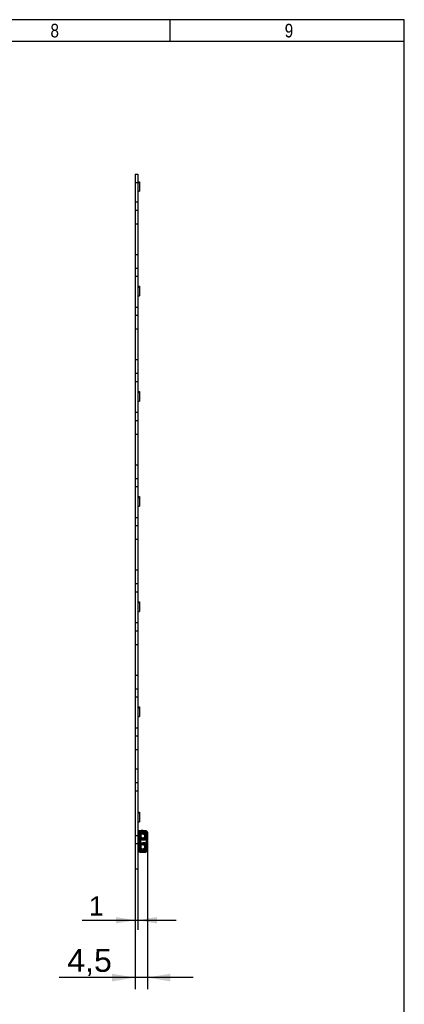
# Model space of a CAD drawing. Header units: millimetres. Extents: x 16 to 406, y 5 to 285.
# Tile 8 of 8: x 335 to 406, y 104 to 285. Entities that reach past the tile are written whole.
import ezdxf
from ezdxf.enums import TextEntityAlignment as Align

# ---------------------------------------------------------------- set-up
doc = ezdxf.new("R2010")
doc.units = ezdxf.units.MM
for name, color, linetype in [('10', 7, 'Continuous'), ('Default', 7, 'Continuous'), ('RECLED_510X255MM', 7, 'Continuous')]:
    doc.layers.add(name, color=color, linetype=linetype)
doc.styles.add('SEACAD_Arial', font='arial.ttf')
doc.dimstyles.new('ISO', dxfattribs={"dimtxt": 3.5, "dimasz": 3.5, "dimexe": 1.75, "dimexo": 0, "dimgap": 0.875, "dimtad": 1, "dimlfac": 2, "dimtxsty": 'SEACAD_Arial', "dimblk1": '_SE_FILLED', "dimblk2": '_SE_FILLED', "dimsah": 1, "dimcen": 1.75, "dimadec": 0, "dimazin": 0, "dimtfac": 0.5, "dimtdec": 3, "dimtmove": 0, "dimatfit": 3, "dimfxl": 1, "dimarcsym": 0})

# ---------------------------------------------------------------- blocks, each defined once
blk = doc.blocks.new('SE2')
at = {"layer": 'RECLED_510X255MM', "color": 7, "linetype": 'Continuous'}
for p, q in [((356.38, 256.26), (356.88, 256.26)), ((356.38, 256.26), (356.38, 254.76)), ((356.88, 256.26), (356.88, 254.76)), ((356.38, 254.76), (356.88, 254.76)), ((356.38, 254.76), (356.38, 251.19)), ((356.88, 254.89), (357.16, 254.89)), ((356.88, 254.76), (356.88, 251.19)), ((357.16, 254.89), (357.16, 254.64)), ((357.16, 254.89), (357.21, 254.89)), ((357.16, 254.64), (357.21, 254.64)), ((357.21, 254.64), (357.21, 254.89)), ((357.21, 254.64), (357.21, 253.14)), ((356.88, 253.14), (357.21, 253.14)), ((356.38, 251.19), (356.88, 251.19)), ((356.38, 251.19), (356.38, 249.69)), ((356.88, 251.19), (356.88, 249.69)), ((356.38, 249.69), (356.88, 249.69)), ((356.38, 249.69), (356.38, 247.19)), ((356.88, 249.69), (356.88, 247.19)), ((356.38, 247.19), (356.88, 247.19)), ((356.38, 247.19), (356.38, 241.56)), ((356.88, 247.19), (356.88, 241.56)), ((356.38, 241.56), (356.88, 241.56)), ((356.38, 241.56), (356.38, 239.06)), ((356.88, 241.56), (356.88, 239.06)), ((356.38, 239.06), (356.88, 239.06)), ((356.38, 239.06), (356.38, 237.56)), ((356.88, 239.06), (356.88, 237.56)), ((356.38, 237.56), (356.88, 237.56)), ((356.38, 237.56), (356.38, 231.92)), ((356.88, 237.56), (356.88, 231.92)), ((356.88, 235.72), (357.16, 235.72)), ((357.16, 235.72), (357.16, 235.47)), ((357.16, 235.72), (357.21, 235.72)), ((357.16, 235.47), (357.21, 235.47)), ((357.21, 235.47), (357.21, 235.72)), ((357.21, 235.47), (357.21, 233.97)), ((356.88, 233.97), (357.21, 233.97)), ((356.38, 231.92), (356.88, 231.92)), ((356.38, 231.92), (356.38, 230.42)), ((356.88, 231.92), (356.88, 230.42)), ((356.38, 230.42), (356.88, 230.42)), ((356.38, 230.42), (356.38, 227.92)), ((356.88, 230.42), (356.88, 227.92)), ((356.38, 227.92), (356.88, 227.92)), ((356.38, 227.92), (356.38, 222.29)), ((356.88, 227.92), (356.88, 222.29)), ((356.38, 222.29), (356.88, 222.29)), ((356.38, 222.29), (356.38, 219.79)), ((356.88, 222.29), (356.88, 219.79)), ((356.38, 219.79), (356.88, 219.79)), ((356.38, 219.79), (356.38, 218.29)), ((356.88, 219.79), (356.88, 218.29)), ((356.38, 218.29), (356.88, 218.29)), ((356.38, 218.29), (356.38, 212.65)), ((356.88, 218.29), (356.88, 212.65)), ((356.88, 216.45), (357.16, 216.45)), ((357.16, 216.45), (357.16, 216.2)), ((357.16, 216.45), (357.21, 216.45)), ((357.16, 216.2), (357.21, 216.2)), ((357.21, 216.2), (357.21, 216.45)), ((357.21, 216.2), (357.21, 214.7)), ((356.88, 214.7), (357.21, 214.7)), ((356.38, 212.65), (356.88, 212.65)), ((356.38, 212.65), (356.38, 211.15)), ((356.38, 211.15), (356.88, 211.15)), ((356.38, 211.15), (356.38, 208.65)), ((356.88, 212.65), (356.88, 211.15)), ((356.88, 211.15), (356.88, 208.65)), ((356.38, 208.65), (356.88, 208.65)), ((356.38, 208.65), (356.38, 203.02)), ((356.88, 208.65), (356.88, 203.02)), ((356.38, 203.02), (356.88, 203.02)), ((356.38, 203.02), (356.38, 200.52)), ((356.88, 203.02), (356.88, 200.52)), ((356.38, 200.52), (356.88, 200.52)), ((356.38, 200.52), (356.38, 199.02)), ((356.88, 200.52), (356.88, 199.02)), ((356.38, 199.02), (356.88, 199.02)), ((356.38, 199.02), (356.38, 193.38)), ((356.88, 199.02), (356.88, 193.38)), ((356.88, 197.18), (357.16, 197.18)), ((357.16, 197.18), (357.16, 196.93)), ((357.16, 197.18), (357.21, 197.18)), ((357.16, 196.93), (357.21, 196.93)), ((357.21, 196.93), (357.21, 197.18)), ((357.21, 196.93), (357.21, 195.43)), ((356.88, 195.43), (357.21, 195.43)), ((356.38, 193.38), (356.88, 193.38)), ((356.38, 193.38), (356.38, 191.88)), ((356.88, 193.38), (356.88, 191.88)), ((356.38, 191.88), (356.88, 191.88)), ((356.38, 191.88), (356.38, 189.38)), ((356.88, 191.88), (356.88, 189.38)), ((356.38, 189.38), (356.88, 189.38)), ((356.38, 189.38), (356.38, 183.75)), ((356.88, 189.38), (356.88, 183.75)), ((356.38, 183.75), (356.88, 183.75)), ((356.38, 183.75), (356.38, 181.25)), ((356.88, 183.75), (356.88, 181.25)), ((356.38, 181.25), (356.88, 181.25)), ((356.38, 181.25), (356.38, 179.75)), ((356.88, 181.25), (356.88, 179.75)), ((356.38, 179.75), (356.88, 179.75)), ((356.38, 179.75), (356.38, 174.11)), ((356.88, 179.75), (356.88, 174.11)), ((356.88, 177.91), (357.16, 177.91)), ((357.16, 177.91), (357.16, 177.66)), ((357.16, 177.91), (357.21, 177.91)), ((357.16, 177.66), (357.21, 177.66)), ((357.21, 177.66), (357.21, 177.91)), ((357.21, 177.66), (357.21, 176.16)), ((356.88, 176.16), (357.21, 176.16)), ((356.38, 174.11), (356.88, 174.11)), ((356.38, 174.11), (356.38, 172.61)), ((356.88, 174.11), (356.88, 172.61)), ((356.38, 172.61), (356.88, 172.61)), ((356.38, 172.61), (356.38, 170.11)), ((356.88, 172.61), (356.88, 170.11)), ((356.38, 170.11), (356.88, 170.11)), ((356.38, 170.11), (356.38, 164.48)), ((356.88, 170.11), (356.88, 164.48)), ((356.38, 164.48), (356.88, 164.48)), ((356.38, 164.48), (356.38, 161.98)), ((356.88, 164.48), (356.88, 161.98)), ((356.38, 161.98), (356.88, 161.98)), ((356.38, 161.98), (356.38, 160.48)), ((356.88, 161.98), (356.88, 160.48)), ((356.38, 160.48), (356.88, 160.48)), ((356.38, 160.48), (356.38, 154.84)), ((356.88, 160.48), (356.88, 154.84)), ((356.88, 158.64), (357.16, 158.64)), ((357.16, 158.64), (357.16, 158.39)), ((357.16, 158.64), (357.21, 158.64)), ((357.16, 158.39), (357.21, 158.39)), ((357.21, 158.39), (357.21, 158.64)), ((357.21, 158.39), (357.21, 156.89)), ((356.88, 156.89), (357.21, 156.89)), ((356.38, 154.84), (356.88, 154.84)), ((356.38, 154.84), (356.38, 153.34)), ((356.88, 154.84), (356.88, 153.34)), ((356.38, 153.34), (356.88, 153.34)), ((356.38, 153.34), (356.38, 150.84)), ((356.88, 153.34), (356.88, 150.84)), ((356.38, 150.84), (356.88, 150.84)), ((356.38, 150.84), (356.38, 147.28)), ((356.88, 150.84), (356.88, 147.28)), ((356.38, 147.28), (356.88, 147.28)), ((356.38, 147.28), (356.38, 144.78)), ((356.88, 147.28), (356.88, 144.78)), ((356.38, 144.78), (356.88, 144.78)), ((356.38, 144.78), (356.38, 143.28)), ((356.88, 144.78), (356.88, 143.28)), ((356.38, 143.28), (356.88, 143.28)), ((356.38, 143.28), (356.38, 135.09)), ((356.88, 143.28), (356.88, 135.09)), ((356.88, 139.37), (357.16, 139.37)), ((357.16, 139.37), (357.16, 139.12)), ((357.16, 139.37), (357.21, 139.37)), ((357.16, 139.12), (357.21, 139.12)), ((357.21, 139.12), (357.21, 139.37)), ((357.21, 139.12), (357.21, 137.62)), ((356.88, 137.62), (357.21, 137.62)), ((356.91, 135.61), (356.93, 135.61)), ((356.91, 135.61), (356.91, 135.6)), ((356.91, 135.6), (356.91, 135.57)), ((356.91, 135.57), (356.93, 135.57)), ((356.91, 135.57), (356.91, 135.25)), ((356.93, 135.99), (356.93, 135.69)), ((356.93, 135.99), (357.49, 135.98)), ((356.93, 135.36), (356.93, 135.69)), ((357.03, 135.69), (356.93, 135.69)), ((356.93, 135.61), (356.93, 135.61)), ((356.93, 135.61), (356.93, 135.61)), ((356.93, 135.36), (356.93, 135.27)), ((356.93, 135.36), (356.98, 135.36)), ((356.96, 135.3), (356.98, 135.32)), ((357.08, 135.48), (356.98, 135.48)), ((356.98, 135.36), (356.98, 135.48)), ((356.98, 135.36), (357.07, 135.36)), ((356.98, 135.32), (357.06, 135.32)), ((357.06, 135.32), (356.98, 135.32)), ((357.06, 135.3), (357.06, 135.32)), ((357.07, 134.66), (357.07, 135.36)), ((357.08, 135.48), (357.08, 134.52)), ((357.22, 135.78), (357.15, 135.86)), ((357.22, 135.78), (357.22, 135.41)), ((357.27, 135.39), (357.22, 135.41)), ((357.33, 135.96), (357.33, 135.96)), ((357.39, 135.58), (357.37, 135.55)), ((357.39, 135.86), (357.39, 135.58)), ((357.89, 135.98), (357.49, 135.98)), ((358.29, 135.97), (357.49, 135.98)), ((357.52, 135.88), (358.32, 135.87)), ((357.59, 135.37), (357.53, 135.37)), ((357.53, 135.37), (357.62, 135.36)), ((357.59, 135.49), (357.57, 135.48)), ((357.7, 135.64), (357.59, 135.49)), ((357.59, 135.49), (357.59, 135.37)), ((357.59, 135.49), (358.03, 135.49)), ((358.03, 135.37), (357.59, 135.37)), ((357.94, 135.36), (357.62, 135.36)), ((357.78, 135.74), (357.73, 135.69)), ((357.73, 135.69), (358.18, 135.69)), ((357.73, 135.69), (357.73, 135.69)), ((357.73, 135.69), (357.73, 135.64)), ((357.73, 135.69), (358.17, 135.69)), ((358.17, 135.64), (357.73, 135.64)), ((358.23, 135.74), (357.78, 135.74)), ((357.89, 135.98), (358.29, 135.97)), ((357.94, 135.36), (358.03, 135.37)), ((358.03, 135.37), (358.03, 135.49)), ((358.1, 135.48), (358.17, 135.64)), ((358.17, 135.64), (358.17, 135.69)), ((358.18, 135.69), (358.17, 135.69)), ((358.18, 135.69), (358.23, 135.74)), ((358.18, 135.69), (358.18, 135.69)), ((358.4, 135.42), (358.25, 135.33)), ((358.43, 135.42), (358.4, 135.42)), ((358.4, 134.61), (358.4, 135.42)), ((358.43, 135.44), (358.44, 135.44)), ((358.43, 135.42), (358.43, 134.61)), ((358.54, 135.44), (358.44, 135.44)), ((358.44, 134.59), (358.44, 135.44)), ((358.54, 134.59), (358.54, 135.44)), ((358.57, 134.3), (358.57, 135.72)), ((358.63, 135.72), (358.57, 135.72)), ((358.63, 135.72), (358.63, 134.3)), ((356.38, 135.09), (356.88, 135.09)), ((356.38, 135.09), (356.38, 133.63)), ((356.38, 133.63), (356.88, 133.63)), ((356.38, 133.63), (356.38, 129.01)), ((356.88, 135.09), (356.88, 133.63)), ((356.88, 133.63), (356.88, 129.01)), ((356.91, 135.25), (356.96, 135.3)), ((356.91, 135.25), (356.91, 134.77)), ((356.96, 134.72), (356.91, 134.77)), ((356.91, 134.77), (356.91, 134.45)), ((356.93, 134.45), (356.91, 134.45)), ((356.91, 134.45), (356.91, 134.42)), ((356.91, 134.42), (356.91, 134.41)), ((356.93, 134.41), (356.91, 134.41)), ((356.91, 133.61), (356.93, 133.61)), ((356.91, 133.61), (356.91, 133.6)), ((356.91, 133.6), (356.91, 133.57)), ((356.91, 133.57), (356.93, 133.57)), ((356.91, 133.57), (356.91, 133.25)), ((356.93, 134.75), (356.93, 134.66)), ((356.93, 133.36), (356.93, 134.66)), ((356.93, 134.66), (356.98, 134.66)), ((356.93, 134.41), (356.93, 134.41)), ((356.93, 133.61), (356.93, 133.61)), ((356.93, 133.61), (356.93, 133.61)), ((357.06, 135.3), (356.96, 135.3)), ((356.98, 134.7), (356.96, 134.72)), ((356.96, 134.72), (357.06, 134.72)), ((357.06, 134.7), (356.98, 134.7)), ((356.98, 134.52), (356.98, 134.66)), ((356.98, 134.66), (357.07, 134.66)), ((356.98, 134.52), (357.08, 134.52)), ((357.06, 135.3), (357.06, 134.72)), ((357.06, 134.7), (357.06, 134.72)), ((357.17, 134.13), (357.15, 134.15)), ((357.15, 133.88), (357.17, 133.89)), ((357.22, 135.19), (357.17, 135.19)), ((357.17, 135.19), (357.17, 134.84)), ((357.17, 134.84), (357.22, 134.84)), ((357.23, 135.19), (357.22, 135.19)), ((357.22, 135.19), (357.22, 134.84)), ((357.22, 134.84), (357.23, 134.84)), ((357.22, 134.62), (357.27, 134.64)), ((357.22, 134.62), (357.22, 134.22)), ((357.24, 134.21), (357.22, 134.22)), ((357.22, 133.8), (357.24, 133.81)), ((357.22, 133.8), (357.22, 133.41)), ((357.23, 135.2), (357.23, 135.19)), ((357.23, 134.84), (357.23, 135.19)), ((357.23, 134.84), (357.23, 134.82)), ((357.23, 134.84), (357.25, 134.84)), ((357.36, 135.25), (357.25, 135.19)), ((357.25, 135.19), (357.25, 135.19)), ((357.25, 135.19), (357.25, 134.84)), ((357.25, 134.84), (357.25, 134.83)), ((357.25, 134.83), (357.36, 134.77)), ((357.36, 134.77), (357.36, 135.25)), ((357.39, 134.44), (357.37, 134.47)), ((357.39, 133.58), (357.37, 133.55)), ((357.39, 134.44), (357.39, 133.58)), ((357.42, 135.16), (357.41, 135.26)), ((357.41, 134.77), (357.41, 135.26)), ((357.41, 134.77), (357.42, 134.86)), ((357.42, 135.16), (357.42, 134.86)), ((357.62, 134.66), (357.53, 134.65)), ((357.57, 134.54), (357.59, 134.54)), ((357.59, 134.65), (358.03, 134.65)), ((357.59, 134.65), (357.59, 134.54)), ((358.03, 134.54), (357.59, 134.54)), ((357.59, 134.54), (357.7, 134.38)), ((357.7, 133.64), (357.59, 133.49)), ((357.62, 134.66), (357.94, 134.66)), ((357.73, 134.34), (357.68, 134.34)), ((357.73, 134.38), (358.17, 134.38)), ((357.73, 134.34), (357.73, 134.33)), ((357.73, 134.34), (358.17, 134.34)), ((358.18, 134.33), (357.73, 134.33)), ((357.73, 134.33), (357.78, 134.28)), ((357.78, 133.74), (357.73, 133.69)), ((357.73, 133.69), (357.73, 133.69)), ((357.73, 133.69), (357.73, 133.64)), ((357.73, 133.69), (358.17, 133.69)), ((357.73, 133.69), (358.18, 133.69)), ((358.17, 133.64), (357.73, 133.64)), ((357.78, 134.28), (358.23, 134.28)), ((358.23, 133.74), (357.78, 133.74)), ((358.03, 134.65), (357.94, 134.66)), ((358.04, 134.65), (358.03, 134.65)), ((358.17, 134.38), (358.1, 134.54)), ((358.1, 133.48), (358.17, 133.64)), ((358.15, 135.25), (358.14, 135.16)), ((358.14, 134.86), (358.14, 135.16)), ((358.14, 134.86), (358.15, 134.77)), ((358.15, 135.19), (358.15, 135.25)), ((358.25, 135.25), (358.15, 135.25)), ((358.15, 134.77), (358.15, 134.83)), ((358.15, 134.77), (358.25, 134.77)), ((358.17, 134.34), (358.17, 134.38)), ((358.17, 134.34), (358.18, 134.34)), ((358.18, 133.69), (358.17, 133.69)), ((358.17, 133.64), (358.17, 133.69)), ((358.18, 134.34), (358.18, 134.33)), ((358.23, 134.28), (358.18, 134.33)), ((358.18, 133.69), (358.23, 133.74)), ((358.18, 133.69), (358.18, 133.69)), ((358.25, 135.25), (358.25, 135.13)), ((358.25, 134.89), (358.25, 134.77)), ((358.25, 134.7), (358.4, 134.61)), ((358.4, 134.61), (358.43, 134.61)), ((358.43, 134.59), (358.44, 134.59)), ((358.44, 134.59), (358.54, 134.59)), ((358.5, 134.13), (358.54, 134.07)), ((358.54, 133.95), (358.5, 133.89)), ((358.53, 134), (358.53, 134)), ((358.57, 134.3), (358.63, 134.3)), ((358.57, 132.3), (358.57, 133.72)), ((358.63, 133.72), (358.57, 133.72)), ((358.63, 134.3), (358.63, 134.3)), ((358.63, 134.3), (358.63, 134.17)), ((358.63, 133.95), (358.63, 134.17)), ((358.63, 133.94), (358.63, 133.72)), ((358.63, 133.72), (358.63, 132.3)), ((356.91, 133.25), (356.96, 133.3)), ((356.91, 133.25), (356.91, 132.77)), ((356.96, 132.72), (356.91, 132.77)), ((356.91, 132.77), (356.91, 132.45)), ((356.93, 132.45), (356.91, 132.45)), ((356.91, 132.45), (356.91, 132.42)), ((356.91, 132.42), (356.91, 132.41)), ((356.93, 132.41), (356.91, 132.41)), ((356.93, 133.36), (356.93, 133.27)), ((356.93, 133.36), (356.98, 133.36)), ((356.93, 132.75), (356.93, 132.66)), ((356.93, 132.66), (356.98, 132.66)), ((356.93, 132.34), (356.93, 132.66)), ((356.93, 132.41), (356.93, 132.41)), ((356.93, 132.34), (357.03, 132.34)), ((356.93, 132.34), (356.93, 132.04)), ((357.49, 132.04), (356.93, 132.04)), ((356.96, 133.3), (356.98, 133.32)), ((357.06, 133.3), (356.96, 133.3)), ((356.98, 132.7), (356.96, 132.72)), ((356.96, 132.72), (357.06, 132.72)), ((357.08, 133.5), (356.98, 133.5)), ((356.98, 133.36), (356.98, 133.5)), ((356.98, 133.36), (357.07, 133.36)), ((356.98, 133.32), (357.06, 133.32)), ((357.06, 133.32), (356.98, 133.32)), ((357.06, 132.7), (356.98, 132.7)), ((356.98, 132.66), (357.07, 132.66)), ((356.98, 132.54), (356.98, 132.66)), ((356.98, 132.54), (357.08, 132.54)), ((357.06, 133.3), (357.06, 133.32)), ((357.06, 133.3), (357.06, 132.72)), ((357.06, 132.7), (357.06, 132.72)), ((357.07, 132.66), (357.07, 133.36)), ((357.08, 133.5), (357.08, 132.54)), ((357.15, 132.16), (357.22, 132.24)), ((357.22, 133.19), (357.17, 133.19)), ((357.17, 133.19), (357.17, 132.84)), ((357.17, 132.84), (357.22, 132.84)), ((357.27, 133.39), (357.22, 133.41)), ((357.23, 133.19), (357.22, 133.19)), ((357.22, 133.19), (357.22, 132.84)), ((357.22, 132.84), (357.23, 132.84)), ((357.22, 132.62), (357.27, 132.64)), ((357.22, 132.62), (357.22, 132.24)), ((357.23, 133.2), (357.23, 133.19)), ((357.23, 132.84), (357.23, 133.19)), ((357.23, 132.84), (357.23, 132.82)), ((357.23, 132.84), (357.25, 132.84)), ((357.36, 133.25), (357.25, 133.19)), ((357.25, 133.19), (357.25, 133.19)), ((357.25, 133.19), (357.25, 132.84)), ((357.25, 132.84), (357.25, 132.83)), ((357.25, 132.83), (357.36, 132.77)), ((357.36, 132.77), (357.36, 133.25)), ((357.38, 132.48), (357.39, 132.44)), ((357.39, 132.44), (357.39, 132.16)), ((357.42, 133.16), (357.41, 133.26)), ((357.41, 132.77), (357.41, 133.26)), ((357.41, 132.77), (357.42, 132.86)), ((357.42, 133.16), (357.42, 132.86)), ((357.49, 132.04), (358.29, 132.05)), ((357.49, 132.04), (357.89, 132.04)), ((358.32, 132.15), (357.52, 132.14)), ((357.59, 133.37), (357.53, 133.37)), ((357.53, 133.37), (357.62, 133.36)), ((357.62, 132.66), (357.53, 132.65)), ((357.59, 133.49), (357.57, 133.48)), ((357.59, 132.54), (357.57, 132.54)), ((357.59, 133.49), (357.59, 133.37)), ((357.59, 133.49), (358.03, 133.49)), ((358.03, 133.37), (357.59, 133.37)), ((357.59, 132.65), (357.59, 132.54)), ((357.59, 132.65), (358.03, 132.65)), ((358.03, 132.54), (357.59, 132.54)), ((357.59, 132.54), (357.7, 132.38)), ((357.94, 133.36), (357.62, 133.36)), ((357.62, 132.66), (357.94, 132.66)), ((357.73, 132.34), (357.68, 132.34)), ((357.73, 132.38), (358.17, 132.38)), ((357.73, 132.34), (357.73, 132.33)), ((357.73, 132.34), (358.17, 132.34)), ((358.18, 132.33), (357.73, 132.33)), ((357.73, 132.33), (357.78, 132.28)), ((357.78, 132.28), (358.23, 132.28)), ((358.29, 132.05), (357.89, 132.04)), ((357.94, 133.36), (358.03, 133.37)), ((358.03, 132.65), (357.94, 132.66)), ((358.03, 133.37), (358.03, 133.49)), ((358.04, 133.37), (358.03, 133.37)), ((358.04, 132.65), (358.03, 132.65)), ((358.17, 132.38), (358.1, 132.54)), ((358.15, 133.25), (358.14, 133.16)), ((358.14, 132.86), (358.14, 133.16)), ((358.14, 132.86), (358.15, 132.77)), ((358.15, 133.19), (358.15, 133.25)), ((358.25, 133.25), (358.15, 133.25)), ((358.15, 132.77), (358.15, 132.83)), ((358.15, 132.77), (358.25, 132.77)), ((358.17, 132.34), (358.17, 132.38)), ((358.17, 132.34), (358.18, 132.34)), ((358.18, 132.34), (358.18, 132.33)), ((358.23, 132.28), (358.18, 132.33)), ((358.4, 133.42), (358.25, 133.33)), ((358.25, 133.25), (358.25, 133.13)), ((358.25, 132.89), (358.25, 132.77)), ((358.25, 132.7), (358.4, 132.61)), ((358.43, 133.42), (358.4, 133.42)), ((358.4, 132.61), (358.4, 133.42)), ((358.4, 132.61), (358.43, 132.61)), ((358.43, 133.44), (358.44, 133.44)), ((358.43, 133.42), (358.43, 132.61)), ((358.43, 132.59), (358.44, 132.59)), ((358.54, 133.44), (358.44, 133.44)), ((358.44, 132.59), (358.44, 133.44)), ((358.44, 132.59), (358.54, 132.59)), ((358.54, 132.59), (358.54, 133.44)), ((358.57, 132.3), (358.63, 132.3)), ((356.38, 129.01), (356.88, 129.01))]:
    blk.add_line(p, q, dxfattribs=at)
for centre, radius, start, end in [((356.87, 135.49), 0.125, 58.8363, 71.5266), ((357.48, 135.48), 0.5, 131.0144, 180), ((357.48, 135.48), 0.4, 131.0004, 180), ((357.49, 135.46), 0.519, 107.6817, 130.4249), ((357.73, 135.19), 0.558, 156.7351, 180), ((357.53, 135.34), 0.54, 104.4685, 124.4989), ((357.7, 135.11), 0.569, 123.3587, 148.3073), ((357.73, 135.19), 0.508, 156.7362, 180), ((357.73, 135.19), 0.501, 96.0188, 178.4075), ((357.69, 135.2), 0.441, 88.5597, 180.9459), ((357.72, 135.19), 0.495, 134.4493, 156.9674), ((357.48, 135.48), 0.5, 89.499, 108.3276), ((357.64, 135.21), 0.283, 105.7601, 170.8499), ((357.73, 135.19), 0.504, 89.7182, 134.7242), ((357.77, 135.21), 0.535, 89.0784, 135.4712), ((357.74, 135.18), 0.509, 111.3374, 117.9243), ((357.74, 135.18), 0.509, 97.4299, 102.936), ((357.73, 135.19), 0.497, 89.9985, 96.0153), ((357.73, 135.35), 0.298, 90.0026, 96.0374), ((358.03, 134.82), 0.67, 83.982, 89.9204), ((358.03, 135.26), 0.106, 83.8513, 90.8571), ((358.03, 135.25), 0.124, 8.3775, 83.5644), ((358.1, 135.34), 0.147, 356.2278, 89.4803), ((358.12, 135.19), 0.458, 77.0212, 83.6849), ((358.18, 135.44), 0.255, 0.0471, 89.7522), ((358.18, 135.44), 0.25, 359.964, 90.0351), ((358.16, 135.41), 0.229, 18.6612, 76.3111), ((358.23, 135.43), 0.308, 0.5502, 89.4918), ((357.61, 135.25), 0.639, 359.9684, 6.7622), ((358.28, 135.87), 0.1, 76.8462, 89.5009), ((358.19, 135.44), 0.541, 56.0648, 76.7132), ((358.25, 135.73), 0.246, 72.0534, 75.9245), ((358.18, 135.44), 0.55, 63.4983, 75.8838), ((358.22, 135.44), 0.451, 56.3686, 76.7548), ((357.96, 135.35), 0.44, 8.8052, 18.3014), ((358.38, 135.84), 0.1, 54.9684, 63.6123), ((358.38, 135.84), 0.1, 59.4196, 63.6123), ((358.18, 135.44), 0.55, 45.4751, 62.951), ((364.39, 135.41), 5.96, 179.7862, 179.9831), ((358.22, 135.44), 0.45, 39.0347, 56.4972), ((358.19, 135.44), 0.542, 38.796, 56.3251), ((358.18, 135.43), 0.551, 38.948, 45.595), ((358.53, 135.72), 0.1, 0, 38.9413), ((356.87, 134.54), 0.125, 288.4931, 301.144), ((356.87, 133.49), 0.125, 58.8363, 71.5266), ((357.48, 134.52), 0.5, 180, 228.9861), ((357.48, 133.5), 0.5, 131.0143, 180), ((357.48, 134.52), 0.4, 180, 229.0124), ((357.48, 133.5), 0.4, 131.0005, 180), ((356.39, 134.88), 1.07, 316.1873, 321.5753), ((356.3, 133.06), 1.18, 38.6377, 43.5015), ((357.73, 134.84), 0.558, 180, 203.2678), ((355.14, 135.89), 2.68, 319.1255, 321.3161), ((357.08, 134.01), 0.15, 307.9005, 52.0772), ((355.44, 132.38), 2.3, 38.5089, 41.0625), ((357.73, 134.84), 0.508, 180, 203.2555), ((357.74, 134.95), 0.618, 212.3275, 235.2406), ((357.7, 133.11), 0.569, 123.3714, 148.2985), ((357.24, 134.55), 0.633, 89.2392, 90.7619), ((357.73, 134.84), 0.501, 181.5936, 263.9944), ((357.73, 133.19), 0.501, 96.0188, 178.4075), ((357.69, 134.82), 0.441, 179.0696, 271.4216), ((357.75, 134.85), 0.53, 203.386, 224.4312), ((357.72, 133.19), 0.495, 134.4493, 156.966), ((357.64, 134.82), 0.283, 189.1764, 254.2019), ((357.32, 134.19), 0.585, 81.5979, 86.1293), ((357.73, 134.84), 0.514, 225.8338, 270.0453), ((357.73, 133.19), 0.504, 89.7182, 134.7242), ((357.77, 134.82), 0.536, 224.7578, 271.0616), ((357.77, 133.21), 0.535, 89.0778, 135.4766), ((357.74, 133.18), 0.509, 111.3374, 117.9243), ((357.74, 133.18), 0.509, 97.4299, 102.936), ((357.73, 133.19), 0.497, 89.9975, 96.0157), ((357.74, 134.75), 0.368, 264.5417, 269.4177), ((357.73, 133.35), 0.298, 90.0026, 96.0374), ((377.67, 134.36), 19.94, 179.9574, 180.079), ((359.62, 134.59), 1.59, 177.9409, 182.1337), ((358.03, 135.21), 0.673, 270.26, 276.1699), ((358.03, 134.78), 0.124, 276.6288, 351.535), ((358.1, 134.69), 0.147, 270.7218, 3.5618), ((358.06, 135.25), 0.0894, 358.8181, 7.6205), ((358.06, 134.77), 0.0987, 353.0247, 1.0011), ((358.11, 134.84), 0.465, 276.3635, 282.9302), ((358.12, 133.19), 0.458, 77.0212, 83.6849), ((358.18, 134.59), 0.255, 270.189, 0.019), ((358.18, 134.59), 0.25, 269.9632, 351.043), ((358.18, 133.44), 0.255, 0.0471, 89.7522), ((358.18, 133.44), 0.25, 359.964, 90.0351), ((358.16, 134.61), 0.229, 283.6894, 341.3386), ((358.23, 134.59), 0.306, 270.1894, 359.8589), ((358.23, 133.43), 0.308, 0.5502, 89.4918), ((357.56, 134.77), 0.688, 353.481, 359.7891), ((358.62, 134.01), 0.252, 125.2986, 234.7016), ((357.96, 134.67), 0.439, 341.6837, 351.2027), ((364.4, 134.61), 5.97, 180.0169, 180.2134), ((358.18, 134.59), 0.25, 351.043, 0.0381), ((358.58, 134.01), 0.15, 124.7724, 235.2278), ((358.22, 134.59), 0.45, 304.7752, 321.0507), ((358.19, 134.58), 0.542, 304.8734, 321.3576), ((358.19, 133.44), 0.542, 38.8064, 55.1274), ((358.91, 134.06), 0.387, 189.9743, 196.3152), ((361.92, 135.21), 3.61, 200.3089, 202.2134), ((356.82, 133.12), 1.91, 20.2584, 22.2416), ((358.53, 134.3), 0.1, 321.0595, 359.9998), ((358.53, 133.72), 0.1, 359.9989, 38.9414), ((358.54, 133.72), 0.0876, 1.635, 42.5453), ((355.09, 134.18), 3.55, 358.3434, 359.8588), ((359.98, 134.01), 1.35, 177.0385, 182.9644), ((352.09, 133.81), 6.55, 0.1643, 1.2189), ((356.87, 132.54), 0.125, 288.4931, 301.144), ((357.48, 132.54), 0.5, 180, 228.9849), ((357.48, 132.54), 0.4, 180, 229.0173), ((357.48, 132.54), 0.5, 228.9846, 251.6889), ((357.73, 133.19), 0.558, 156.7351, 180), ((357.73, 132.84), 0.558, 180, 203.2741), ((357.73, 133.19), 0.508, 156.7348, 180), ((357.73, 132.84), 0.508, 180, 203.2554), ((357.71, 132.92), 0.575, 211.9151, 236.5571), ((357.53, 132.68), 0.54, 235.5119, 255.5207), ((357.24, 132.55), 0.633, 89.2392, 90.7619), ((357.73, 132.84), 0.501, 181.5936, 263.9944), ((357.69, 132.82), 0.441, 179.0696, 271.4216), ((357.71, 132.82), 0.485, 202.8718, 225.8844), ((357.48, 132.54), 0.501, 251.7047, 270.4825), ((357.64, 133.21), 0.283, 105.7601, 170.8499), ((357.64, 132.82), 0.283, 189.1764, 254.2019), ((357.33, 132.22), 0.555, 81.5242, 86.3581), ((357.73, 132.83), 0.504, 225.1876, 270.2603), ((357.78, 132.83), 0.553, 225.2947, 270.0523), ((357.74, 132.75), 0.368, 264.5417, 269.4177), ((377.67, 132.36), 19.94, 179.9574, 180.079), ((358.03, 132.82), 0.67, 83.982, 89.9204), ((595.61, 132.62), 237.58, 179.9933, 180.0213), ((358.03, 133.18), 0.641, 269.9653, 276.1661), ((358.03, 133.25), 0.123, 8.1742, 84.0947), ((358.03, 132.77), 0.123, 276.3031, 352.0089), ((358.1, 133.33), 0.148, 356.81, 88.8981), ((358.1, 132.69), 0.147, 270.4942, 3.7894), ((358.06, 133.25), 0.0894, 358.8181, 7.6205), ((358.1, 132.77), 0.0527, 347.4249, 2.3601), ((358.11, 132.84), 0.465, 276.3635, 282.9302), ((358.18, 132.59), 0.255, 270.189, 0.019), ((358.18, 132.59), 0.25, 269.9632, 351.043), ((358.23, 132.59), 0.306, 270.1894, 359.8589), ((357.61, 133.25), 0.639, 359.9684, 6.7622), ((357.56, 132.77), 0.688, 353.481, 359.7891), ((358.28, 132.15), 0.1, 270.4957, 283.1518), ((358.19, 132.58), 0.542, 283.2878, 303.9418), ((358.2, 132.45), 0.412, 284.9951, 286.2305), ((358.18, 132.59), 0.55, 283.1557, 283.6513), ((358.26, 132.23), 0.186, 285.9904, 288.4536), ((358.22, 132.59), 0.451, 283.2371, 303.638), ((358.18, 132.59), 0.551, 284.109, 296.4409), ((357.95, 133.35), 0.449, 8.9004, 18.2062), ((357.96, 132.67), 0.442, 341.7195, 351.1669), ((364.39, 133.41), 5.96, 179.7862, 179.9831), ((364.4, 132.61), 5.97, 180.0169, 180.2134), ((358.18, 132.59), 0.25, 351.043, 0.0381), ((358.38, 132.18), 0.102, 297.0358, 305.4251), ((358.16, 132.61), 0.58, 298.8087, 313.7881), ((358.16, 132.61), 0.577, 299.3336, 305.7033), ((358.22, 132.59), 0.451, 303.5219, 320.9645), ((358.19, 132.58), 0.542, 303.6851, 321.3665), ((358.16, 132.61), 0.577, 307.912, 314.0569), ((358.53, 132.3), 0.1, 321.0566, 359.9999), ((358.18, 132.59), 0.554, 320.767, 321.03)]:
    blk.add_arc(centre, radius, start, end, dxfattribs=at)
for centre, major_axis, ratio, start_param, end_param in [((357.52, 135.43), (0, -0.45), 0.939686, 3.13353, 3.443672), ((358.28, 135.87), (-0.0009, -0.1), 0.342009, 1.573781, 3.141698), ((357.59, 134.64), (-0.537, 0), 0.019996, 4.711191, 4.815698), ((358.18, 135.01), (0, -0.262), 0.116839, 3.975219, 5.449559), ((357.92, 135.01), (-0.373, 0), 0.704087, 2.653791, 3.629395), ((358.23, 133.41), (0, 0.469), 0.939693, 5.423914, 5.706289), ((357.36, 132.16), (0.0314, 0.095), 0.326508, 3.141375, 4.819777), ((357.52, 132.59), (-0.001, 0.451), 0.939653, 2.838139, 3.147658), ((357.59, 132.64), (-0.537, 0), 0.019996, 4.711191, 4.815685), ((358.18, 133.01), (0, -0.262), 0.116839, 3.975219, 5.449559), ((357.92, 133.01), (-0.373, 0), 0.704087, 2.653791, 3.629395), ((358.28, 132.15), (-0.0009, 0.1), 0.342009, 3.141537, 4.709393)]:
    blk.add_ellipse(centre, major_axis=major_axis, ratio=ratio, start_param=start_param, end_param=end_param, dxfattribs=at)
for points, degree, knots in [([(357.33, 135.96), (357.34, 135.95), (357.35, 135.94), (357.37, 135.91), (357.38, 135.89), (357.39, 135.86)], 3, [0.0506781, 0.0506781, 0.0506781, 0.0506781, 0.5, 0.5, 1, 1, 1, 1]), ([(357.53, 135.37), (357.52, 135.37), (357.5, 135.37), (357.48, 135.36), (357.46, 135.35), (357.44, 135.34), (357.42, 135.32), (357.42, 135.3), (357.41, 135.28), (357.41, 135.26), (357.41, 135.26)], 3, [0, 0, 0, 0, 0.192334, 0.35505, 0.490491, 0.603021, 0.700274, 0.792315, 0.88945, 1, 1, 1, 1]), ([(357.62, 135.36), (357.54, 135.36), (357.48, 135.3), (357.42, 135.24), (357.42, 135.16)], 2, [0, 0, 0, 0.5, 0.5, 1, 1, 1]), ([(357.49, 135.98), (357.5, 135.98), (357.5, 135.97), (357.52, 135.93), (357.52, 135.91), (357.52, 135.88)], 3, [0, 0, 0, 0, 0.5, 0.5, 1, 1, 1, 1]), ([(357.57, 135.48), (357.56, 135.45), (357.56, 135.42), (357.54, 135.38), (357.54, 135.37), (357.53, 135.37)], 3, [0, 0, 0, 0, 0.5, 0.5, 1, 1, 1, 1]), ([(358.14, 135.16), (358.14, 135.24), (358.08, 135.3), (358.02, 135.36), (357.94, 135.36)], 2, [0, 0, 0, 0.5, 0.5, 1, 1, 1]), ([(358.32, 135.87), (358.32, 135.9), (358.32, 135.92), (358.32, 135.96), (358.31, 135.97), (358.31, 135.97)], 3, [0, 0, 0, 0, 0.5, 0.5, 1, 1, 1, 1]), ([(358.6, 135.79), (358.59, 135.8), (358.59, 135.81), (358.58, 135.82), (358.57, 135.82)], 3, [0.7003024, 0.7003024, 0.7003024, 0.7003024, 0.8147173, 1, 1, 1, 1]), ([(358.61, 135.78), (358.61, 135.78), (358.61, 135.77), (358.59, 135.75), (358.58, 135.73), (358.57, 135.72)], 3, [0.0825104, 0.0825104, 0.0825104, 0.0825104, 0.5, 0.5, 1, 1, 1, 1]), ([(357.24, 134.21), (357.25, 134.2), (357.28, 134.18), (357.31, 134.15), (357.33, 134.12), (357.35, 134.09), (357.36, 134.06), (357.36, 134.03), (357.36, 134.01), (357.36, 134), (357.36, 133.99), (357.35, 133.95), (357.33, 133.91), (357.29, 133.85), (357.26, 133.83), (357.24, 133.81)], 3, [0, 0, 0, 0, 0.092952, 0.178444, 0.258236, 0.334485, 0.409657, 0.486321, 0.50048, 0.514682, 0.543253, 0.601292, 0.722597, 0.856942, 1, 1, 1, 1]), ([(357.25, 133.19), (357.25, 133.2), (357.25, 133.23), (357.25, 133.28), (357.27, 133.36), (357.3, 133.42), (357.34, 133.48), (357.39, 133.53), (357.44, 133.57), (357.5, 133.6), (357.57, 133.63), (357.64, 133.64), (357.68, 133.64), (357.7, 133.64)], 3, [0, 0, 0, 0, 0.007146, 0.124575, 0.231162, 0.329032, 0.425056, 0.520517, 0.615542, 0.710345, 0.80858, 0.916357, 1, 1, 1, 1]), ([(357.53, 134.65), (357.5, 134.65), (357.47, 134.66), (357.42, 134.7), (357.41, 134.73), (357.41, 134.77)], 3, [0, 0, 0, 0, 0.5, 0.5, 1, 1, 1, 1]), ([(357.42, 134.86), (357.42, 134.78), (357.48, 134.72), (357.54, 134.66), (357.62, 134.66)], 2, [0, 0, 0, 0.5, 0.5, 1, 1, 1]), ([(357.53, 134.65), (357.54, 134.65), (357.54, 134.64), (357.56, 134.6), (357.56, 134.58), (357.57, 134.54)], 3, [0, 0, 0, 0, 0.5, 0.5, 1, 1, 1, 1]), ([(357.94, 134.66), (358.02, 134.66), (358.08, 134.72), (358.14, 134.78), (358.14, 134.86)], 2, [0, 0, 0, 0.5, 0.5, 1, 1, 1]), ([(358.15, 135.19), (358.15, 135.2), (358.16, 135.2), (358.17, 135.19), (358.18, 135.19), (358.2, 135.18), (358.22, 135.17), (358.23, 135.16), (358.24, 135.15), (358.25, 135.13)], 3, [0, 0, 0, 0, 0.403289, 0.403289, 0.403289, 0.788682, 0.788682, 0.788682, 1, 1, 1, 1]), ([(358.25, 134.89), (358.24, 134.87), (358.22, 134.86), (358.21, 134.85), (358.19, 134.83), (358.18, 134.83), (358.17, 134.83), (358.16, 134.82), (358.15, 134.83), (358.15, 134.83)], 3, [0, 0, 0, 0, 0.281931, 0.281931, 0.281931, 0.634991, 0.634991, 0.634991, 1, 1, 1, 1]), ([(358.22, 133.64), (358.22, 133.63), (358.23, 133.63), (358.25, 133.62), (358.28, 133.61), (358.3, 133.6), (358.32, 133.58), (358.34, 133.56), (358.36, 133.54), (358.37, 133.52), (358.38, 133.5), (358.38, 133.49), (358.38, 133.49)], 3, [0, 0, 0, 0, 0.044601, 0.159744, 0.275231, 0.391538, 0.508382, 0.625276, 0.741722, 0.857418, 0.972849, 1, 1, 1, 1]), ([(358.53, 134), (358.53, 134.01), (358.53, 134.02), (358.53, 134.04), (358.54, 134.05), (358.54, 134.06), (358.54, 134.07)], 3, [0, 0, 0, 0, 0.270491, 0.531384, 0.770064, 1, 1, 1, 1]), ([(358.54, 134.07), (358.55, 134.08), (358.56, 134.1), (358.57, 134.14), (358.58, 134.17), (358.6, 134.2), (358.6, 134.22), (358.61, 134.23), (358.61, 134.23)], 3, [0, 0, 0, 0, 0.1806224, 0.3638665, 0.5498486, 0.69593, 0.8165564, 0.9159554, 0.9159554, 0.9159554, 0.9159554]), ([(358.57, 134.3), (358.58, 134.29), (358.59, 134.27), (358.61, 134.25), (358.61, 134.25), (358.61, 134.24)], 3, [0, 0, 0, 0, 0.5, 0.5, 0.915325, 0.915325, 0.915325, 0.915325]), ([(358.61, 133.78), (358.61, 133.77), (358.61, 133.77), (358.59, 133.75), (358.58, 133.73), (358.57, 133.72)], 3, [0.0846665, 0.0846665, 0.0846665, 0.0846665, 0.5, 0.5, 1, 1, 1, 1]), ([(357.53, 133.37), (357.52, 133.37), (357.5, 133.37), (357.48, 133.36), (357.46, 133.35), (357.44, 133.34), (357.42, 133.32), (357.42, 133.3), (357.41, 133.28), (357.41, 133.26), (357.41, 133.26)], 3, [0, 0, 0, 0, 0.192334, 0.35505, 0.490491, 0.603021, 0.700274, 0.792315, 0.88945, 1, 1, 1, 1]), ([(357.41, 132.77), (357.41, 132.76), (357.41, 132.74), (357.42, 132.72), (357.43, 132.7), (357.45, 132.68), (357.47, 132.66), (357.5, 132.65), (357.52, 132.65), (357.53, 132.65)], 3, [0, 0, 0, 0, 0.12363, 0.232373, 0.336797, 0.450019, 0.572336, 0.753146, 1, 1, 1, 1]), ([(357.62, 133.36), (357.54, 133.36), (357.48, 133.3), (357.42, 133.24), (357.42, 133.16)], 2, [0, 0, 0, 0.5, 0.5, 1, 1, 1]), ([(357.42, 132.86), (357.42, 132.78), (357.48, 132.72), (357.54, 132.66), (357.62, 132.66)], 2, [0, 0, 0, 0.5, 0.5, 1, 1, 1]), ([(357.52, 132.14), (357.52, 132.11), (357.52, 132.09), (357.5, 132.05), (357.5, 132.04), (357.49, 132.04)], 3, [0, 0, 0, 0, 0.5, 0.5, 1, 1, 1, 1]), ([(357.57, 133.48), (357.56, 133.45), (357.56, 133.42), (357.54, 133.38), (357.54, 133.37), (357.53, 133.37)], 3, [0, 0, 0, 0, 0.5, 0.5, 1, 1, 1, 1]), ([(358.14, 133.16), (358.14, 133.24), (358.08, 133.3), (358.02, 133.36), (357.94, 133.36)], 2, [0, 0, 0, 0.5, 0.5, 1, 1, 1]), ([(357.94, 132.66), (358.02, 132.66), (358.08, 132.72), (358.14, 132.78), (358.14, 132.86)], 2, [0, 0, 0, 0.5, 0.5, 1, 1, 1]), ([(358.15, 133.19), (358.15, 133.2), (358.16, 133.2), (358.17, 133.19), (358.18, 133.19), (358.2, 133.18), (358.22, 133.17), (358.23, 133.16), (358.24, 133.15), (358.25, 133.13)], 3, [0, 0, 0, 0, 0.403289, 0.403289, 0.403289, 0.788682, 0.788682, 0.788682, 1, 1, 1, 1]), ([(358.25, 132.89), (358.24, 132.87), (358.22, 132.86), (358.21, 132.85), (358.19, 132.83), (358.18, 132.83), (358.17, 132.83), (358.16, 132.82), (358.15, 132.83), (358.15, 132.83)], 3, [0, 0, 0, 0, 0.281931, 0.281931, 0.281931, 0.634991, 0.634991, 0.634991, 1, 1, 1, 1]), ([(358.38, 132.54), (358.38, 132.53), (358.37, 132.52), (358.36, 132.5), (358.35, 132.47), (358.33, 132.45), (358.31, 132.43), (358.29, 132.42), (358.27, 132.4), (358.24, 132.39), (358.22, 132.39), (358.22, 132.39)], 3, [0, 0, 0, 0, 0.061837, 0.180717, 0.298983, 0.418464, 0.538841, 0.659437, 0.779765, 0.907824, 1, 1, 1, 1]), ([(358.31, 132.05), (358.31, 132.05), (358.32, 132.06), (358.32, 132.1), (358.32, 132.12), (358.32, 132.15)], 3, [0, 0, 0, 0, 0.5, 0.5, 1, 1, 1, 1]), ([(358.57, 132.3), (358.58, 132.29), (358.59, 132.27), (358.61, 132.25), (358.61, 132.25), (358.61, 132.24)], 3, [0, 0, 0, 0, 0.5, 0.5, 0.9174578, 0.9174578, 0.9174578, 0.9174578]), ([(358.57, 132.2), (358.58, 132.2), (358.59, 132.21), (358.6, 132.23), (358.61, 132.24), (358.61, 132.24), (358.61, 132.24)], 3, [0, 0, 0, 0, 0.1789423, 0.3332198, 0.4648859, 0.5190846, 0.5190846, 0.5190846, 0.5190846])]:
    blk.add_open_spline(points, degree=degree, knots=knots, dxfattribs=at)
for points, weights in [([(357.68, 135.68), (357.69, 135.68), (357.69, 135.67), (357.7, 135.64)], [1.02785316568, 0.990715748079, 0.990715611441, 1.02785275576]), ([(358.1, 135.48), (358.08, 135.41), (358.06, 135.37), (358.04, 135.37)], [1.02457253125, 0.991017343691, 0.99182829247, 1.02700537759]), ([(357.68, 134.34), (357.69, 134.34), (357.69, 134.35), (357.7, 134.38)], [1.02785323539, 0.990716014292, 0.990715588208, 1.02785195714]), ([(357.7, 133.64), (357.69, 133.67), (357.69, 133.68), (357.68, 133.68)], [1.02785285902, 0.990715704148, 0.990715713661, 1.02785288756]), ([(358.63, 134.08), (358.62, 134.07), (358.59, 134.07), (358.54, 134.07)], [1.06796140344, 0.950631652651, 0.985221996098, 1.17173243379]), ([(358.63, 133.94), (358.63, 133.95), (358.6, 133.95), (358.54, 133.95)], [1.14758095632, 0.950810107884, 0.950806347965, 1.14756967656]), ([(357.57, 132.54), (357.56, 132.61), (357.54, 132.65), (357.53, 132.65)], [1.02448123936, 0.991842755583, 0.991839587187, 1.02447173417]), ([(358.1, 133.48), (358.08, 133.41), (358.06, 133.37), (358.04, 133.37)], [1.02457253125, 0.991017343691, 0.99182829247, 1.02700537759])]:
    blk.add_rational_spline(points, weights, degree=3, dxfattribs=at)
for points in [[(358.25, 135.33), (358.19, 135.3), (358.15, 135.28), (358.15, 135.26)], [(358.22, 135.64), (358.21, 135.67), (358.19, 135.69), (358.18, 135.69)], [(358.31, 135.97), (358.31, 135.97), (358.32, 135.97), (358.33, 135.96)], [(358.43, 135.44), (358.43, 135.45), (358.41, 135.47), (358.38, 135.49)], [(358.49, 135.89), (358.49, 135.88), (358.48, 135.84), (358.47, 135.81)], [(357.25, 135.19), (357.24, 135.2), (357.23, 135.2), (357.23, 135.2)], [(357.23, 134.82), (357.23, 134.82), (357.24, 134.83), (357.25, 134.83)], [(357.41, 135.26), (357.41, 135.26), (357.39, 135.25), (357.36, 135.25)], [(358.1, 134.54), (358.08, 134.61), (358.06, 134.65), (358.04, 134.65)], [(358.25, 134.7), (358.19, 134.72), (358.15, 134.74), (358.15, 134.76)], [(358.18, 134.34), (358.19, 134.34), (358.21, 134.36), (358.22, 134.39)], [(358.18, 133.69), (358.19, 133.69), (358.21, 133.67), (358.22, 133.64)], [(358.43, 134.59), (358.43, 134.57), (358.41, 134.55), (358.38, 134.54)], [(358.47, 134.22), (358.49, 134.19), (358.5, 134.15), (358.5, 134.14)], [(358.5, 133.88), (358.5, 133.87), (358.49, 133.84), (358.47, 133.81)], [(357.25, 133.19), (357.24, 133.2), (357.23, 133.2), (357.23, 133.2)], [(357.23, 132.82), (357.23, 132.82), (357.24, 132.83), (357.25, 132.83)], [(357.41, 133.26), (357.41, 133.26), (357.39, 133.25), (357.36, 133.25)], [(357.7, 132.38), (357.69, 132.35), (357.69, 132.34), (357.68, 132.34)], [(358.1, 132.54), (358.08, 132.61), (358.06, 132.65), (358.04, 132.65)], [(358.25, 133.33), (358.19, 133.3), (358.15, 133.28), (358.15, 133.26)], [(358.15, 132.76), (358.15, 132.74), (358.19, 132.72), (358.25, 132.7)], [(358.18, 132.34), (358.19, 132.34), (358.21, 132.36), (358.22, 132.39)], [(358.38, 133.49), (358.41, 133.47), (358.43, 133.45), (358.43, 133.44)], [(358.38, 132.54), (358.41, 132.55), (358.43, 132.57), (358.43, 132.59)], [(358.49, 132.13), (358.49, 132.15), (358.48, 132.18), (358.47, 132.21)]]:
    blk.add_open_spline(points, degree=3, dxfattribs=at)
blk = doc.blocks.new('DMBLK10')
at = {"layer": 'Default', "linetype": 'Continuous'}
for points in [[(352.88, 118.97), (356.38, 119.56), (352.88, 120.14)], [(360.38, 118.97), (360.38, 120.14), (356.88, 119.56)]]:
    blk.add_hatch(color=7, dxfattribs=at).paths.add_polyline_path(points)
at = {"layer": 'Default', "color": 7, "linetype": 'Continuous'}
for p, q in [((356.38, 129.01), (356.38, 117.81)), ((356.88, 129.01), (356.88, 117.81)), ((346.7, 119.56), (363.88, 119.56))]:
    blk.add_line(p, q, dxfattribs=at)
at = {"layer": 'Default', "color": 7, "linetype": 'Continuous', "style": 'SEACAD_Arial'}
blk.add_text('1', height=3.5, dxfattribs=at).set_placement((347.92, 123.93), align=Align.TOP_LEFT)
blk = doc.blocks.new('_SE_FILLED')
at = {"color": 0}
blk.add_line((0, 0), (-1, 0), dxfattribs=at)
blk.add_solid([(0, 0), (-1, -0.1665), (-1, 0.1665), (0, 0)], dxfattribs=at)
blk = doc.blocks.new('DMBLK11')
at = {"layer": 'Default', "linetype": 'Continuous'}
for points in [[(352.18, 108.36), (356.38, 109.06), (352.18, 109.76)], [(362.83, 108.36), (362.83, 109.76), (358.63, 109.06)]]:
    blk.add_hatch(color=7, dxfattribs=at).paths.add_polyline_path(points)
at = {"layer": 'Default', "color": 7, "linetype": 'Continuous'}
for p, q in [((358.63, 132.3), (358.63, 106.96)), ((356.38, 129.01), (356.38, 106.96)), ((367.03, 109.06), (342.5, 109.06))]:
    blk.add_line(p, q, dxfattribs=at)
at = {"layer": 'Default', "color": 7, "linetype": 'Continuous', "style": 'SEACAD_Arial'}
blk.add_text('4,5', height=4.2, dxfattribs=at).set_placement((343.97, 114.31), align=Align.TOP_LEFT)

msp = doc.modelspace()

# ---------------------------------------------------------------- linework, layer by layer
at = {"layer": '10', "color": 7, "linetype": 'Continuous'}
for p, q in [((362.7774, 280.5775), (362.7774, 284.5775)), ((405.6664, 280.5775), (19.6664, 280.5775))]:
    msp.add_line(p, q, dxfattribs=at)
msp.add_lwpolyline([(405.6664, 13.5775), (405.6664, 284.5775), (15.6664, 284.5775), (15.6664, 13.5775), (405.6664, 13.5775)], dxfattribs=at)

# ---------------------------------------------------------------- block references
at = {"layer": 'Default'}
msp.add_blockref('SE2', (0, 0), dxfattribs=at)

# ---------------------------------------------------------------- texts
at = {"layer": '10', "char_height": 2.5, "width": 1.521749, "attachment_point": 1, "style": 'SEACAD_Arial'}
for s, insert in [('{\\farial rounded mt|b0||i0||c0|p34;\\C7;\\H2.50000002;\\W0.8;8}', (340.888, 283.8275)), ('{\\farial rounded mt|b0||i0||c0|p34;\\C7;\\H2.50000002;\\W0.8;9}', (383.7768, 283.8275))]:
    msp.add_mtext(s, dxfattribs=dict(at, insert=insert))

# ---------------------------------------------------------------- dimensions: what is measured, and where the dimension line sits
at = {"layer": 'Default', "color": 7, "linetype": 'Continuous'}
dim = msp.add_linear_dim(base=(356.3821, 109.0565), p1=(358.6321, 132.3031), p2=(356.3821, 133.626), text='\\A1;<>', dimstyle='ISO', override={"dimtxt": 4.2, "dimasz": 4.2, "dimexe": 2.1, "dimgap": 1.05, "dimcen": 2.1}, dxfattribs=at)
dim.commit()
dim.dimension.update_dxf_attribs({"geometry": 'DMBLK11', "text_midpoint": (353.6577, 109.0565), "dimtype": 160})
dim = msp.add_linear_dim(base=(356.3821, 119.5565), p1=(356.3821, 129.0109), p2=(356.8821, 129.0109), angle=0, text='\\A1;<>', dimstyle='ISO', dxfattribs=at)
dim.commit()
dim.dimension.update_dxf_attribs({"geometry": 'DMBLK10', "text_midpoint": (351.8874, 119.5565), "dimtype": 161})

doc.saveas('drawing.dxf')
